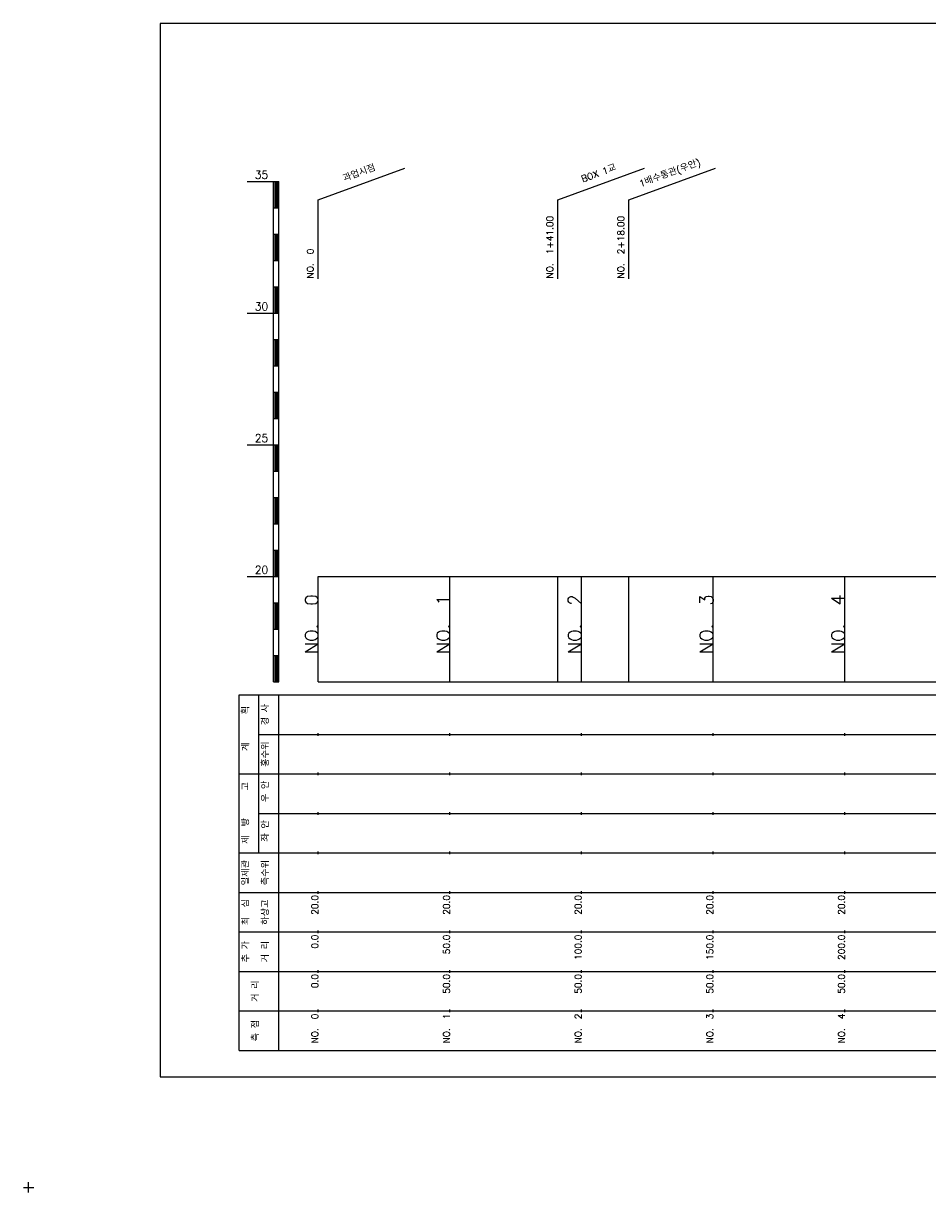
# Model space of a CAD drawing. Extents: x -2 to 685, y -2 to 1934.
# Tile 1 of 8: x -2 to 342, y -2 to 442. Entities that reach past the tile are written whole.
import ezdxf
from ezdxf.enums import TextEntityAlignment as Align

# ---------------------------------------------------------------- set-up
doc = ezdxf.new("R2010")
doc.units = 0
doc.header["$LTSCALE"] = 5
for name, color, linetype in [('BOX', 5, 'CONTINUOUS'), ('DT1', 3, 'CONTINUOUS'), ('LT1', 4, 'CONTINUOUS'), ('ST1', 7, 'CONTINUOUS')]:
    doc.layers.add(name, color=color, linetype=linetype)
doc.styles.add('GHS', font='ROMANS.shx', dxfattribs={"bigfont": 'GHS.shx'})

msp = doc.modelspace()

# ---------------------------------------------------------------- linework, layer by layer
at = {"layer": 'BOX'}
msp.add_lwpolyline([(50, 42), (650, 42), (650, 442), (50, 442), (50, 42)], dxfattribs=at)
at = {"layer": 'LT1', "linetype": 'CONTINUOUS'}
for p, q in [((110, 375), (142.89, 386.97)), ((201, 375), (233.89, 386.97)), ((228, 375), (260.89, 386.97)), ((110, 345), (110, 375)), ((201, 345), (201, 375)), ((228, 345), (228, 375))]:
    msp.add_line(p, q, dxfattribs=at)
at = {"layer": 'LT1'}
for p, q in [((83, 382), (93, 382)), ((93, 192), (93, 382)), ((93, 382), (95, 382)), ((95, 192), (95, 382)), ((93.5, 381.8), (93.5, 372.2)), ((94, 381.8), (94, 372.2)), ((94.5, 381.8), (94.5, 372.2)), ((93, 372), (95, 372)), ((93, 362), (95, 362)), ((93.5, 361.8), (93.5, 352.2)), ((94, 361.8), (94, 352.2)), ((94.5, 361.8), (94.5, 352.2)), ((93, 352), (95, 352)), ((93, 342), (95, 342)), ((93.5, 341.8), (93.5, 332.2)), ((94, 341.8), (94, 332.2)), ((94.5, 341.8), (94.5, 332.2)), ((83, 332), (93, 332)), ((93, 332), (95, 332)), ((93, 322), (95, 322)), ((93.5, 321.8), (93.5, 312.2)), ((94, 321.8), (94, 312.2)), ((94.5, 321.8), (94.5, 312.2)), ((93, 312), (95, 312)), ((93, 302), (95, 302)), ((93.5, 301.8), (93.5, 292.2)), ((94, 301.8), (94, 292.2)), ((94.5, 301.8), (94.5, 292.2)), ((93, 292), (95, 292)), ((83, 282), (93, 282)), ((93, 282), (95, 282)), ((93.5, 281.8), (93.5, 272.2)), ((94, 281.8), (94, 272.2)), ((94.5, 281.8), (94.5, 272.2)), ((93, 272), (95, 272)), ((93, 262), (95, 262)), ((93.5, 261.8), (93.5, 252.2)), ((94, 261.8), (94, 252.2)), ((94.5, 261.8), (94.5, 252.2)), ((93, 252), (95, 252)), ((93, 242), (95, 242)), ((93.5, 241.8), (93.5, 232.2)), ((94, 241.8), (94, 232.2)), ((94.5, 241.8), (94.5, 232.2)), ((83, 232), (93, 232)), ((93, 232), (95, 232)), ((110, 192), (110, 232)), ((160, 192), (160, 232)), ((201, 192), (201, 232)), ((210, 192), (210, 232)), ((228, 192), (228, 232)), ((260, 192), (260, 232)), ((310, 192), (310, 232)), ((110, 225.69), (110, 226.69)), ((160, 225.69), (160, 226.69)), ((210, 225.69), (210, 226.69)), ((260, 225.69), (260, 226.69)), ((310, 225.69), (310, 226.69)), ((93, 222), (95, 222)), ((93.5, 221.8), (93.5, 212.2)), ((94, 221.8), (94, 212.2)), ((94.5, 221.8), (94.5, 212.2)), ((93, 212), (95, 212)), ((93, 202), (95, 202)), ((93.5, 201.8), (93.5, 192.2)), ((94, 201.8), (94, 192.2)), ((94.5, 201.8), (94.5, 192.2)), ((93, 192), (95, 192)), ((110, 192), (610, 192)), ((110, 171.5), (110, 172.5)), ((160, 171.5), (160, 172.5)), ((210, 171.5), (210, 172.5)), ((260, 171.5), (260, 172.5)), ((310, 171.5), (310, 172.5)), ((110, 156.5), (110, 157.5)), ((160, 156.5), (160, 157.5)), ((210, 156.5), (210, 157.5)), ((260, 156.5), (260, 157.5)), ((310, 156.5), (310, 157.5)), ((110, 141.5), (110, 142.5)), ((160, 141.5), (160, 142.5)), ((210, 141.5), (210, 142.5)), ((260, 141.5), (260, 142.5)), ((310, 141.5), (310, 142.5)), ((110, 126.5), (110, 127.5)), ((160, 126.5), (160, 127.5)), ((210, 126.5), (210, 127.5)), ((260, 126.5), (260, 127.5)), ((310, 126.5), (310, 127.5)), ((110, 111.5), (110, 112.5)), ((160, 111.5), (160, 112.5)), ((210, 111.5), (210, 112.5)), ((260, 111.5), (260, 112.5)), ((310, 111.5), (310, 112.5)), ((110, 96.5), (110, 97.5)), ((160, 96.5), (160, 97.5)), ((210, 96.5), (210, 97.5)), ((260, 96.5), (260, 97.5)), ((310, 96.5), (310, 97.5)), ((110, 81.5), (110, 82.5)), ((160, 81.5), (160, 82.5)), ((210, 81.5), (210, 82.5)), ((260, 81.5), (260, 82.5)), ((310, 81.5), (310, 82.5)), ((110, 66.5), (110, 67.5)), ((160, 66.5), (160, 67.5)), ((210, 66.5), (210, 67.5)), ((260, 66.5), (260, 67.5)), ((310, 66.5), (310, 67.5))]:
    msp.add_line(p, q, dxfattribs=at)
msp.add_lwpolyline([(110, 232), (160, 232), (210, 232), (260, 232), (310, 232), (360, 232), (410, 232), (460, 232), (510, 232), (560, 232), (610, 232)], dxfattribs=at)
at = {"layer": 'ST1'}
for p, q in [((80, 52), (80, 187)), ((80, 187), (623, 187)), ((87.5, 157), (87.5, 187)), ((95, 52), (95, 187)), ((87.5, 172), (623, 172)), ((80, 157), (623, 157)), ((87.5, 127), (87.5, 157)), ((87.5, 142), (623, 142)), ((80, 127), (623, 127)), ((80, 112), (623, 112)), ((80, 97), (623, 97)), ((80, 82), (623, 82)), ((80, 67), (623, 67)), ((80, 52), (623, 52)), ((-2, 0), (2, 0)), ((0, -2), (0, 2))]:
    msp.add_line(p, q, dxfattribs=at)

# ---------------------------------------------------------------- texts
at = {"layer": 'DT1', "linetype": 'CONTINUOUS', "style": 'GHS'}
for s, rotation, p in [('과업시점', 20, (126, 383.99)), ('BOX 1교', 20, (217, 383.99)), ('1배수통관(우안)', 20, (244, 383.99)), ('경 사', 90, (91.25, 179.5)), ('  획', 90, (83.75, 179.5)), ('홍수위', 90, (91.25, 164.5)), ('   계', 90, (83.75, 164.5)), ('   고', 90, (83.75, 149.5)), (' 우 안', 90, (91.25, 149.5)), (' 제  방', 90, (83.75, 134.5)), (' 좌 안', 90, (91.25, 134.5)), ('일제관', 90, (83.75, 119.5)), ('측수위', 90, (91.25, 119.5)), ('최  심', 90, (83.75, 104.5)), ('하상고', 90, (91.25, 104.5)), ('추 가', 90, (83.75, 89.5)), ('거 리', 90, (91.25, 89.5)), ('거 리', 90, (87.5, 74.5)), ('측 점', 90, (87.5, 59.5))]:
    msp.add_text(s, height=2.5, rotation=rotation, dxfattribs=at).set_placement(p, align=Align.CENTER)
at = {"layer": 'DT1', "style": 'GHS'}
for s, p in [('35', (91, 383)), ('30', (91, 333)), ('25', (91, 283)), ('20', (91, 233))]:
    msp.add_text(s, height=3, dxfattribs=at).set_placement(p, align=Align.RIGHT)
at = {"layer": 'DT1', "linetype": 'CONTINUOUS', "style": 'GHS'}
for s, p in [('NO.  1+41.00 ', (199.25, 345.12)), ('NO.  2+18.00 ', (226.25, 345.12)), ('NO.  0 ', (108.25, 345.12))]:
    msp.add_text(s, height=2.5, rotation=90, dxfattribs=at).set_placement(p)
at = {"layer": 'DT1', "style": 'GHS'}
for s, height, p in [('NO.  0', 5, (110, 225.19)), ('NO.  1', 5, (160, 225.19)), ('NO.  2', 5, (210, 225.19)), ('NO.  3', 5, (260, 225.19)), ('NO.  4', 5, (310, 225.19)), (' 20.0', 2.5, (110, 111)), (' 20.0', 2.5, (160, 111)), (' 20.0', 2.5, (210, 111)), (' 20.0', 2.5, (260, 111)), (' 20.0', 2.5, (310, 111)), ('     0.0', 2.5, (110, 96)), ('    50.0', 2.5, (160, 96)), ('   100.0', 2.5, (210, 96)), ('   150.0', 2.5, (260, 96)), ('   200.0', 2.5, (310, 96)), ('   0.0', 2.5, (110, 81)), ('  50.0', 2.5, (160, 81)), ('  50.0', 2.5, (210, 81)), ('  50.0', 2.5, (260, 81)), ('  50.0', 2.5, (310, 81)), ('NO.  0', 2.5, (110, 66)), ('NO.  1', 2.5, (160, 66)), ('NO.  2', 2.5, (210, 66)), ('NO.  3', 2.5, (260, 66)), ('NO.  4', 2.5, (310, 66))]:
    msp.add_text(s, height=height, rotation=90, dxfattribs=at).set_placement(p, align=Align.RIGHT)

doc.saveas('drawing.dxf')
